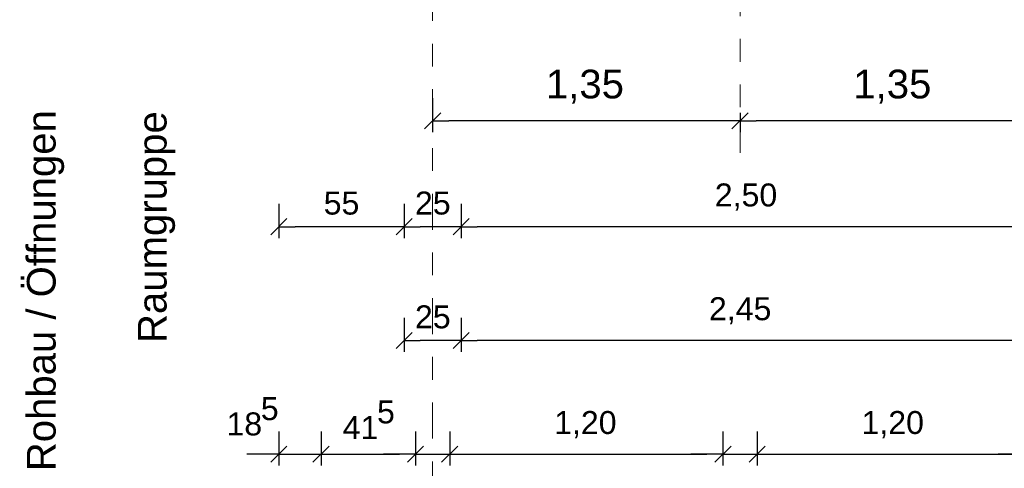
# Model space of a CAD drawing. Header units: metres. Extents: x -45.2 to 14.3, y -31.8 to 10.2.
# Tile 3 of 148: x -41 to -36.6, y -24.3 to -22.4. Entities that reach past the tile are written whole.
import ezdxf

# ---------------------------------------------------------------- set-up
doc = ezdxf.new("R2010")
doc.units = ezdxf.units.M
doc.header["$LTSCALE"] = 0.05
doc.linetypes.add('Achsen 01', pattern=[5.291531, 3.175, -1.058062, 0.352704, -0.705764])
doc.linetypes.add('Raster 01', pattern=[2, 1, -1])
doc.layers.get('0').update_dxf_attribs({"lineweight": 25})
for name, color, linetype, lineweight, true_color in [('030_Sonnenschutzarbeiten-Bemassung', 7, 'Continuous', 13, 0xff6633), ('AV1-Achsen', 1, 'Achsen 01', 18, 0xff0000), ('AV1-Raster', 7, 'Raster 01', 9, 0xa6a6a6)]:
    doc.layers.add(name, color=color, linetype=linetype, lineweight=lineweight, true_color=true_color)
doc.layers.add('Bemaßung-Bemaßung', color=7, linetype='Continuous', lineweight=9)
doc.styles.add('Arial', font='arial.ttf')

msp = doc.modelspace()

# ---------------------------------------------------------------- linework, layer by layer
at = {"color": 0, "linetype": 'Continuous', "lineweight": 15}
for p, q in [((-39.1854, -22.8454), (-39.1146, -22.7746)), ((-37.7646, -22.7746), (-37.8354, -22.8454)), ((-37.8354, -22.8454), (-37.7646, -22.7746)), ((-39.8604, -23.3104), (-39.7896, -23.2396)), ((-39.2396, -23.2396), (-39.3104, -23.3104)), ((-39.3104, -23.3104), (-39.2396, -23.2396)), ((-38.9896, -23.2396), (-39.0604, -23.3104)), ((-39.0604, -23.3104), (-38.9896, -23.2396)), ((-39.3104, -23.8104), (-39.2396, -23.7396)), ((-38.9896, -23.7396), (-39.0604, -23.8104)), ((-39.0604, -23.8104), (-38.9896, -23.7396)), ((-39.7896, -24.2396), (-39.8604, -24.3104)), ((-39.6754, -24.3104), (-39.6046, -24.2396)), ((-39.6754, -24.3104), (-39.6046, -24.2396)), ((-39.1896, -24.2396), (-39.2604, -24.3104)), ((-39.1896, -24.2396), (-39.2604, -24.3104)), ((-39.1104, -24.3104), (-39.0396, -24.2396)), ((-39.1104, -24.3104), (-39.0396, -24.2396)), ((-37.8396, -24.2396), (-37.9104, -24.3104)), ((-37.8396, -24.2396), (-37.9104, -24.3104)), ((-37.7604, -24.3104), (-37.6896, -24.2396)), ((-37.7604, -24.3104), (-37.6896, -24.2396))]:
    msp.add_line(p, q, dxfattribs=at)
at = {"color": 0, "linetype": 'ByBlock', "lineweight": -2}
for p, q in [((-39.15, -22.81), (-39.0793, -22.81)), ((-37.8, -22.81), (-37.8707, -22.81)), ((-37.8, -22.81), (-37.7293, -22.81)), ((-39.825, -23.275), (-39.7543, -23.275)), ((-39.275, -23.275), (-39.3457, -23.275)), ((-39.275, -23.275), (-39.2043, -23.275)), ((-39.025, -23.275), (-39.0957, -23.275)), ((-39.025, -23.275), (-38.9543, -23.275)), ((-39.275, -23.775), (-39.2043, -23.775)), ((-39.025, -23.775), (-39.0957, -23.775)), ((-39.025, -23.775), (-38.9543, -23.775)), ((-36.575, -23.775), (-36.6457, -23.775)), ((-39.825, -24.275), (-39.8957, -24.275)), ((-39.64, -24.275), (-39.5693, -24.275)), ((-39.64, -24.275), (-39.5693, -24.275)), ((-39.225, -24.275), (-39.2957, -24.275)), ((-39.225, -24.275), (-39.2957, -24.275)), ((-39.075, -24.275), (-39.0043, -24.275)), ((-39.075, -24.275), (-39.0043, -24.275)), ((-37.875, -24.275), (-37.9457, -24.275)), ((-37.875, -24.275), (-37.9457, -24.275)), ((-37.725, -24.275), (-37.6543, -24.275)), ((-37.725, -24.275), (-37.6543, -24.275))]:
    msp.add_line(p, q, dxfattribs=at)
at = {"layer": '030_Sonnenschutzarbeiten-Bemassung', "color": 0, "lineweight": -2}
for p, q in [((-39.15, -22.71), (-39.15, -22.86)), ((-37.8, -22.775), (-37.8, -22.86)), ((-37.8, -22.775), (-37.8, -22.86)), ((-37.8707, -22.81), (-39.0793, -22.81)), ((-36.5207, -22.81), (-37.7293, -22.81))]:
    msp.add_line(p, q, dxfattribs=at)
at = {"layer": 'AV1-Achsen'}
msp.add_line((-39.15, -26.5), (-39.15, 4.9), dxfattribs=at)
at = {"layer": 'AV1-Raster'}
msp.add_line((-37.8, -22.95), (-37.8, 1.35), dxfattribs=at)
at = {"layer": 'Bemaßung-Bemaßung', "color": 0, "linetype": 'Continuous', "lineweight": -2}
for p, q in [((-39.825, -23.175), (-39.825, -23.325)), ((-39.275, -23.175), (-39.275, -23.325)), ((-39.275, -23.175), (-39.275, -23.325)), ((-39.025, -23.175), (-39.025, -23.325)), ((-39.025, -23.175), (-39.025, -23.325)), ((-39.3457, -23.275), (-39.7543, -23.275)), ((-39.0957, -23.275), (-39.2043, -23.275)), ((-36.5957, -23.275), (-38.9543, -23.275)), ((-36.5957, -23.275), (-36.6664, -23.275)), ((-39.825, -24.175), (-39.825, -24.325)), ((-39.64, -24.175), (-39.64, -24.325)), ((-39.64, -24.175), (-39.64, -24.325)), ((-39.225, -24.175), (-39.225, -24.325)), ((-39.225, -24.175), (-39.225, -24.325)), ((-39.075, -24.175), (-39.075, -24.325)), ((-39.075, -24.175), (-39.075, -24.325)), ((-37.875, -24.175), (-37.875, -24.325)), ((-37.875, -24.175), (-37.875, -24.325)), ((-37.725, -24.175), (-37.725, -24.325)), ((-37.725, -24.175), (-37.725, -24.325)), ((-39.8957, -24.275), (-39.9664, -24.275)), ((-39.825, -24.275), (-39.64, -24.275)), ((-39.5693, -24.275), (-39.2957, -24.275)), ((-39.5693, -24.275), (-39.4986, -24.275)), ((-39.2957, -24.275), (-39.3664, -24.275)), ((-39.225, -24.275), (-39.075, -24.275)), ((-39.0043, -24.275), (-37.9457, -24.275)), ((-39.0043, -24.275), (-38.9336, -24.275)), ((-37.9457, -24.275), (-38.0164, -24.275)), ((-37.875, -24.275), (-37.725, -24.275)), ((-37.6543, -24.275), (-36.5957, -24.275)), ((-37.6543, -24.275), (-37.5836, -24.275)), ((-36.5957, -24.275), (-36.6664, -24.275))]:
    msp.add_line(p, q, dxfattribs=at)
at = {"layer": 'Bemaßung-Bemaßung', "color": 0, "lineweight": -2}
for p, q in [((-39.275, -23.675), (-39.275, -23.825)), ((-39.025, -23.675), (-39.025, -23.825)), ((-39.025, -23.675), (-39.025, -23.825)), ((-39.0957, -23.775), (-39.2043, -23.775)), ((-36.6457, -23.775), (-38.9543, -23.775))]:
    msp.add_line(p, q, dxfattribs=at)
at = {"layer": 'Defpoints', "color": 0, "lineweight": 0}
for p, q in [((-39.15, -22.81), (-39.15, -22.81)), ((-37.8, -22.81), (-37.8, -22.81)), ((-39.825, -23.275), (-39.825, -23.275)), ((-39.275, -23.275), (-39.275, -23.275)), ((-39.025, -23.275), (-39.025, -23.275)), ((-39.275, -23.775), (-39.275, -23.775)), ((-39.025, -23.775), (-39.025, -23.775)), ((-39.64, -24.275), (-39.64, -24.275)), ((-39.225, -24.275), (-39.225, -24.275)), ((-39.075, -24.275), (-39.075, -24.275)), ((-37.875, -24.275), (-37.875, -24.275)), ((-37.725, -24.275), (-37.725, -24.275))]:
    msp.add_line(p, q, dxfattribs=at)

# ---------------------------------------------------------------- texts
at = {"layer": '030_Sonnenschutzarbeiten-Bemassung', "color": 0, "char_height": 0.12609, "attachment_point": 7, "style": 'Arial'}
for insert in [(-38.6525, -22.7348), (-37.3025, -22.7348)]:
    msp.add_mtext('1,35', dxfattribs=dict(at, insert=insert))
at = {"layer": 'Bemaßung-Bemaßung', "char_height": 0.12609, "attachment_point": 7, "rotation": 90, "style": 'Arial'}
for s, insert in [('Rohbau / Öffnungen', (-40.7678, -24.3494)), ('Raumgruppe', (-40.2805, -23.786))]:
    msp.add_mtext(s, dxfattribs=dict(at, insert=insert))
at = {"layer": 'Bemaßung-Bemaßung', "color": 0, "attachment_point": 7, "style": 'Arial'}
for s, insert, char_height in [('55', (-39.6285, -23.2233), 0.10087), ('25', (-39.2276, -23.2231), 0.10087), ('2,50', (-37.9108, -23.2048), 0.10087), ('25', (-39.2276, -23.7231), 0.10087), ('2,45', (-37.9364, -23.7048), 0.10087), ('5', (-39.9046, -24.1264), 0.1009), ('5', (-39.3943, -24.1408), 0.1009), ('18', (-40.0555, -24.1936), 0.10087), ('41', (-39.5452, -24.208), 0.10087), ('1,20', (-38.6164, -24.2048), 0.10087), ('1,20', (-37.2664, -24.2048), 0.10087)]:
    msp.add_mtext(s, dxfattribs=dict(at, insert=insert, char_height=char_height))

doc.saveas('drawing.dxf')
